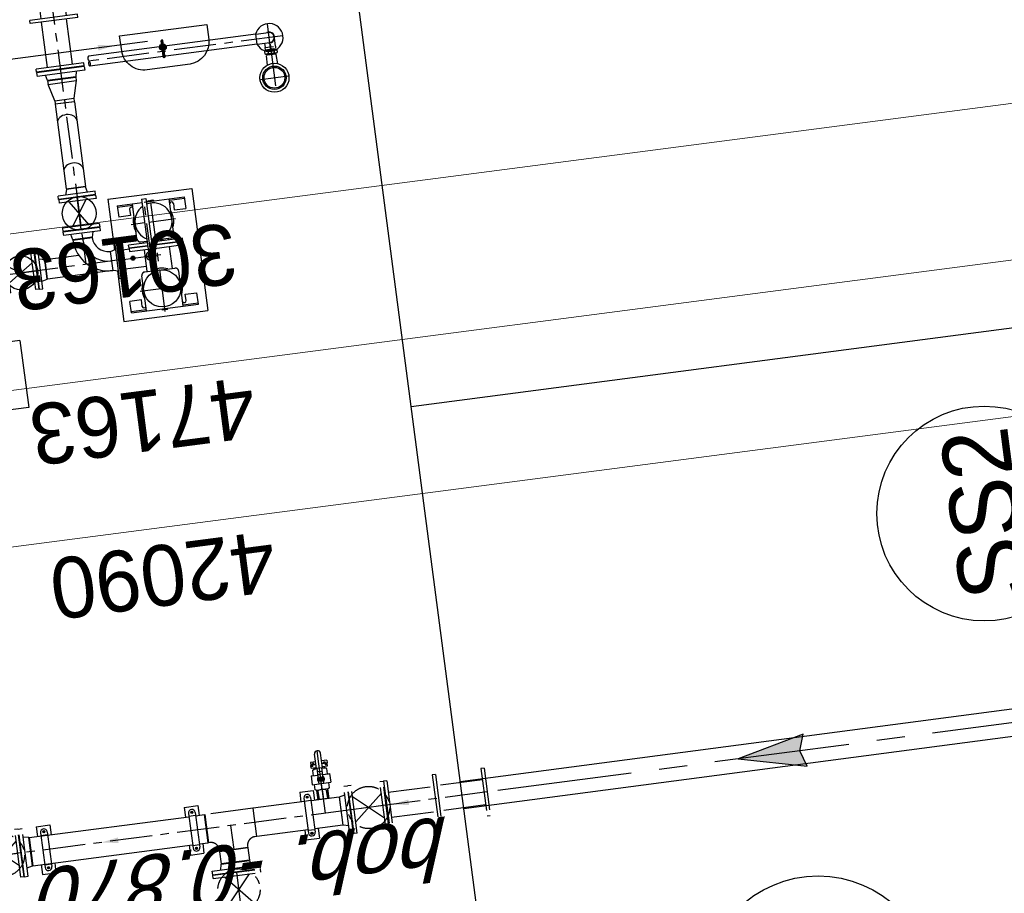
# Model space of a CAD drawing. Extents: x 117893332 to 118394757, y 454959407 to 455669244.
# Tile 249 of 256: x 118253081 to 118258909, y 455259820 to 455264993. Entities that reach past the tile are written whole.
import ezdxf
from ezdxf.enums import TextEntityAlignment as Align

# ---------------------------------------------------------------- set-up
doc = ezdxf.new("R2010")
doc.units = 0
doc.header["$LTSCALE"] = 200
for name, pattern in [('AM_ISO08W050', [18, 12, -1.5, 3, -1.5]), ('CENTER', [2, 1.25, -0.25, 0.25, -0.25]), ('CENTER2', [1.125, 0.75, -0.125, 0.125, -0.125]), ('HIDDEN', [0.375, 0.25, -0.125]), ('Tauw_L_Center2', [6.499, 4, -0.833, 0.833, -0.833]), ('Tauw_L_Center3', [4.338, 2.66, -0.556, 0.556, -0.566])]:
    doc.linetypes.add(name, pattern=pattern)
doc.layers.get('0').update_dxf_attribs({"linetype": 'CONTINUOUS'})
for name, color, linetype in [('01', 6, 'CONTINUOUS'), ('0H', 6, 'CENTER'), ('0Hid', 6, 'HIDDEN'), ('0Hu1', 6, 'CONTINUOUS'), ('0Hu2', 6, 'CONTINUOUS'), ('0Symbol', 6, 'CONTINUOUS'), ('11', 6, 'CENTER'), ('ME_N_D_EB00----hollandia~-_-----', 135, 'CONTINUOUS'), ('ZU_B_D_EB00----ONDERDEEL~-_-----', 7, 'CONTINUOUS'), ('ZU_N_-_AL999---LSSpvc160_pgr34__18_^200~N_-----', 7, 'CONTINUOUS'), ('ZU_N_-_AL999---LSSpvc160_vgr11__20_^200~M_-----', 7, 'CONTINUOUS'), ('ZU_N_-_EL999---LSSpvc160_vgr11~H_-----', 2, 'Tauw_L_Center2'), ('ZU_N_-_EL999---LSSpvc160_vgr11~W_-----', 8, 'CONTINUOUS'), ('ZU_N_-_ML999---LS_pvc160_zgr34~-_-----', 7, 'Tauw_L_Center3'), ('ZU_N_-_ML999---LSSpvc160_pgr34__20_^200~M_-----', 7, 'CONTINUOUS'), ('ZU_N_-_ML999---LSSpvc160_vgr11__20_^200~M_-----', 7, 'CONTINUOUS'), ('ZU_N_-_TB00----tekst__50_^200~-_-----', 7, 'CONTINUOUS'), ('ZU_N_A_HV01----_arcering verharding gv asfalt~v_-----', 253, 'CONTINUOUS'), ('ZU_N_A_HV02----_arcering verharding ov betontegels-halfsteensverband~v_-----', 253, 'CONTINUOUS'), ('ZU_N_A_HV02----molgoot ov betonstraatsteen~v_-----', 253, 'CONTINUOUS')]:
    doc.layers.add(name, color=color, linetype=linetype)
for name, color, linetype, lineweight in [('AM_7', 6, 'AM_ISO08W050', 25), ('ME-CL', 6, 'CENTER2', 18), ('ZU_N_-_DX1AMA--_maatvoering_LIN__18_^200', 7, 'CONTINUOUS', 18)]:
    doc.layers.add(name, color=color, linetype=linetype, lineweight=lineweight)
doc.styles.add('TAUW-ISOCP', font='tcb_isocp.shx')
doc.styles.add('tcb_isocp', font='tcb_isocp.shx')
doc.dimstyles.new('tzu18-dot_^200', dxfattribs={"dimscale": 200, "dimtxt": 1.8, "dimasz": 3, "dimexe": 2, "dimexo": 0, "dimgap": 0.5, "dimtad": 1, "dimdec": 0, "dimzin": 0, "dimdsep": 46, "dimtxsty": 'TAUW-ISOCP', "dimblk": 'DOTSMALL', "dimcen": 2, "dimdle": 1.5, "dimclre": 8, "dimadec": 0, "dimazin": 0, "dimtp": 1, "dimtm": 1, "dimtfac": 1, "dimtix": 1, "dimtmove": 1, "dimatfit": 3, "dimldrblk": 'DOTSMALL', "dimfxl": 1, "dimtvp": 0.5, "dimtolj": 1, "dimtzin": 0, "dimlwd": -1, "dimlwe": 5, "dimarcsym": 0})

# ---------------------------------------------------------------- blocks, each defined once
blk = doc.blocks.new('_DotSmall')
at = {"color": 0, "linetype": 'ByBlock', "const_width": 0.5}
blk.add_lwpolyline([(-0.0625, 0, 1), (0.0625, 0, 1)], format="xyb", close=True, dxfattribs=at)
blk = doc.blocks.new('*D185')
at = {"layer": 'ZU_N_-_DX1AMA--_maatvoering_LIN__18_^200', "color": 8, "lineweight": 5, "transparency": 16777216}
for p, q in [((118261899.4, 455266446.7), (118262151.5, 455264510)), ((118232096.5, 455261727.3), (118232241, 455260616.7))]:
    blk.add_line(p, q, dxfattribs=at)
at = {"layer": 'ZU_N_-_DX1AMA--_maatvoering_LIN__18_^200', "color": 0, "transparency": 16777216}
blk.add_line((118262397.4, 455264945.4), (118231891.9, 455260974.6), dxfattribs=at)
at = {"layer": 'ZU_N_-_DX1AMA--_maatvoering_LIN__18_^200', "color": 0, "transparency": 16777216, "xscale": 600, "yscale": 600, "zscale": 600}
for p, rotation in [((118262099.9, 455264906.7), 7.416313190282), ((118232189.4, 455261013.3), 187.416313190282)]:
    blk.add_blockref('_DotSmall', p, dxfattribs=dict(at, rotation=rotation))
at = {"layer": 'ZU_N_-_DX1AMA--_maatvoering_LIN__18_^200', "color": 0, "transparency": 16777216, "insert": (118253697.7, 455263530.6), "char_height": 360, "attachment_point": 5, "rotation": 187.41631, "style": 'TAUW-ISOCP'}
blk.add_mtext('\\A1;30163', dxfattribs=at)
blk = doc.blocks.new('*D186')
at = {"layer": 'ZU_N_-_DX1AMA--_maatvoering_LIN__18_^200', "color": 8, "lineweight": 5, "transparency": 16777216}
for p, q in [((118278757.1, 455268641.9), (118279128.1, 455265792.1)), ((118232215.2, 455260815), (118232359.8, 455259704.4))]:
    blk.add_line(p, q, dxfattribs=at)
at = {"layer": 'ZU_N_-_DX1AMA--_maatvoering_LIN__18_^200', "color": 0, "transparency": 16777216}
blk.add_line((118279373.9, 455266227.4), (118232010.7, 455260062.3), dxfattribs=at)
at = {"layer": 'ZU_N_-_DX1AMA--_maatvoering_LIN__18_^200', "color": 0, "transparency": 16777216, "xscale": 600, "yscale": 600, "zscale": 600}
for p, rotation in [((118279076.4, 455266188.7), 7.416313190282), ((118232308.2, 455260101), 187.416313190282)]:
    blk.add_blockref('_DotSmall', p, dxfattribs=dict(at, rotation=rotation))
at = {"layer": 'ZU_N_-_DX1AMA--_maatvoering_LIN__18_^200', "color": 0, "transparency": 16777216, "insert": (118253810.1, 455262617.5), "char_height": 360, "attachment_point": 5, "rotation": 187.41631, "style": 'TAUW-ISOCP'}
blk.add_mtext('\\A1;47163', dxfattribs=at)
blk = doc.blocks.new('*D187')
at = {"layer": 'ZU_N_-_DX1AMA--_maatvoering_LIN__18_^200', "color": 8, "lineweight": 5, "transparency": 16777216}
for p, q in [((118274071.9, 455265335.6), (118274216.5, 455264225)), ((118232334, 455259902.7), (118232478.6, 455258792.1))]:
    blk.add_line(p, q, dxfattribs=at)
at = {"layer": 'ZU_N_-_DX1AMA--_maatvoering_LIN__18_^200', "color": 0, "transparency": 16777216}
blk.add_line((118274462.4, 455264660.3), (118232129.4, 455259150), dxfattribs=at)
at = {"layer": 'ZU_N_-_DX1AMA--_maatvoering_LIN__18_^200', "color": 0, "transparency": 16777216, "xscale": 600, "yscale": 600, "zscale": 600}
for p, rotation in [((118274164.9, 455264621.6), 7.416313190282), ((118232426.9, 455259188.7), 187.416313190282)]:
    blk.add_blockref('_DotSmall', p, dxfattribs=dict(at, rotation=rotation))
at = {"layer": 'ZU_N_-_DX1AMA--_maatvoering_LIN__18_^200', "color": 0, "transparency": 16777216, "insert": (118253928.9, 455261705.2), "char_height": 360, "attachment_point": 5, "rotation": 187.41631, "style": 'TAUW-ISOCP'}
blk.add_mtext('\\A1;42090', dxfattribs=at)
blk = doc.blocks.new('M150600')
for p, q in [((-150, 142.5), (-150, -142.5)), ((-131, 142.5), (-150, 142.5)), ((-131, 142.5), (-131, -142.5)), ((140.5, 142.5), (140.5, -142.5)), ((159.5, 142.5), (140.5, 142.5)), ((159.5, 142.5), (159.5, -142.5)), ((431, 142.5), (431, -142.5)), ((450, 142.5), (431, 142.5)), ((450, 142.5), (450, -142.5)), ((-131, 75), (140.5, 75)), ((431, 75), (159.5, 75)), ((-131, -75), (140.5, -75)), ((431, -75), (159.5, -75)), ((-131, -142.5), (-150, -142.5)), ((159.5, -142.5), (140.5, -142.5)), ((450, -142.5), (431, -142.5))]:
    blk.add_line(p, q)
blk = doc.blocks.new('Vof150')
for p, q in [((-92, -33), (-84.15, 0)), ((-84.15, 0), (84.15, 0)), ((84.15, 0), (92, -33)), ((-142.5, -33), (142.5, -33)), ((-142.5, -55), (-142.5, -33)), ((-142.5, -55), (142.5, -55)), ((142.5, -55), (142.5, -33))]:
    blk.add_line(p, q)
blk = doc.blocks.new('VC150100')
for p, q in [((0, -84.15), (0, 84.15)), ((0, 84.15), (20, 84.15)), ((20, -84.15), (20, 84.15)), ((20, 84.15), (122, 57.15)), ((122, -57.15), (122, 57.15)), ((122, 57.15), (140, 57.15)), ((140, -57.15), (140, 57.15)), ((122, -57.15), (20, -84.15)), ((122, -57.15), (140, -57.15)), ((0, -84.15), (20, -84.15))]:
    blk.add_line(p, q)
blk = doc.blocks.new('LD100ba')
for p, q in [((0, -110), (0, 110)), ((20, 110), (0, 110)), ((20, -110), (20, 110)), ((170, -110), (170, 110)), ((190, 110), (170, 110)), ((190, -110), (190, 110)), ((20, -50), (170, 50)), ((20, 50), (170, -50)), ((20, -110), (0, -110)), ((190, -110), (170, -110))]:
    blk.add_line(p, q)
at = {"color": 0, "linetype": 'ByBlock'}
blk.add_line((0, 0), (190, 0), dxfattribs=at)
blk.add_circle((95, 0), 100)
blk = doc.blocks.new('Vof100')
for p, q in [((-57.15, 0), (57.15, 0)), ((57.15, 0), (65.5, -32)), ((-110, -32), (110, -32)), ((-110, -52), (-110, -32)), ((-110, -52), (110, -52)), ((-65.5, -32), (-57.15, 0)), ((110, -52), (110, -32))]:
    blk.add_line(p, q)
blk = doc.blocks.new('B100')
for p, q in [((-57.2, 0), (57.2, 0)), ((152.5, -95.3), (152.5, -209.6))]:
    blk.add_line(p, q)
for radius in [209.7, 95.4]:
    blk.add_arc((152.5, 0), radius, 180, 269.99999)
at = {"color": 0, "linetype": 'ByBlock'}
blk.add_arc((152.5, 0), 152.5, 180, 269.99999, dxfattribs=at)
blk = doc.blocks.new('A$C3A2E66B4')
at = {"layer": '0H'}
for p, q in [((-200, 192.5), (-200, 352.5)), ((200, 87.5), (200, 352.5)), ((-110, 330), (-320, 330)), ((-90, 192.5), (-90, 310)), ((90, 130), (90, 310)), ((320, 330), (110, 330)), ((0, 0), (0, 237.2)), ((57.1, 180), (-340, 180)), ((337.5, 220), (-337.5, 220)), ((-200, 87.5), (-200, 167.5)), ((-90, 130), (-90, 167.5)), ((-110, 110), (-320, 110)), ((320, 110), (110, 110))]:
    blk.add_line(p, q, dxfattribs=at)
for centre, start, end in [((-110, 310), 0, 90), ((110, 310), 90, 180), ((-110, 130), 270, 0), ((110, 130), 180, 270)]:
    blk.add_arc(centre, 20, start, end, dxfattribs=at)
at = {"layer": '0Hu1'}
for p, q in [((-320, 180), (-320, 420)), ((-320, 420), (-252, 420)), ((-312, 330), (-312, 420)), ((-252, 351), (-252, 420)), ((320, 420), (252, 420)), ((252, 350.3), (252, 420)), ((252, 351), (252, 420)), ((312, 330), (312, 420)), ((320, 20), (320, 420)), ((-290, 351), (-252, 351)), ((-80, 378), (-80, 192.5)), ((-62, 378), (-80, 378)), ((-62, 378), (-62, 192.5)), ((-59, 378), (-59, 192.5)), ((-59, 378), (-41, 378)), ((-41, 192.5), (-41, 378)), ((290, 351), (252, 351)), ((-80, 295), (-90, 295)), ((90, 295), (-41, 295)), ((-325, 234.6), (-323.3, 237.4)), ((-325, 205.4), (-325, 234.6)), ((-318.8, 238), (-323, 238)), ((320, 238), (323, 238)), ((325, 234.6), (323.4, 237.4)), ((325, 205.4), (325, 234.6)), ((-340, 192.5), (-25, 192.5)), ((-340, 167.5), (-340, 192.5)), ((-319.5, 232), (-325, 232)), ((-319.5, 208), (-325, 208)), ((-325, 205.4), (-323.3, 202.6)), ((-319.7, 229), (-323.1, 229)), ((-319.7, 211), (-323.1, 211)), ((-318.8, 202), (-323, 202)), ((320, 232), (325, 232)), ((320, 229), (323.1, 229)), ((320, 211), (323.1, 211)), ((320, 208), (325, 208)), ((320, 202), (323, 202)), ((325, 205.4), (323.4, 202.6)), ((-340, 167.5), (-25, 167.5)), ((-320, 20), (-320, 167.5)), ((-90.6, 145), (-90.8, 145)), ((-80, 145), (-90, 145)), ((-80, 167.5), (-80, 56)), ((-62, 167.5), (-62, 56)), ((-59, 167.5), (-59, 56)), ((-41, 56), (-41, 167.5)), ((90, 145), (-41, 145)), ((57.1, 18), (57.1, 145)), ((90.8, 145), (90.6, 145)), ((-312, 20), (-312, 110)), ((-290, 89), (-252, 89)), ((-252, 89), (-252, 20)), ((290, 89), (252, 89)), ((252, 89), (252, 20)), ((312, 20), (312, 110)), ((-320, 20), (-252, 20)), ((110, 18), (-110, 18)), ((-110, 0), (-110, 18)), ((110, 0), (-110, 0)), ((-62, 56), (-80, 56)), ((-59, 56), (-41, 56)), ((-57.1, 18), (-57.1, 56)), ((110, 0), (110, 18)), ((320, 20), (252, 20))]:
    blk.add_line(p, q, dxfattribs=at)
blk.add_lwpolyline([(-18, 180), (0, 198), (18, 180), (0, 162)], close=True, dxfattribs=at)
for centre, radius in [((200, 220), 110), ((0, 180), 28), ((0, 180), 18)]:
    blk.add_circle(centre, radius, dxfattribs=at)
for centre, radius, start, end in [((-290, 340), 11, 90, 245.38002), ((290, 340), 11, 294.61998, 90), ((-200, 220), 110, 345.52249, 194.47751), ((-200, 220), 120, 66.44354, 113.55646), ((200, 220), 120, 66.44354, 113.55646), ((-316.5, 233.5), 7.88, 145.1501, 213.96087), ((-200, 220), 120, 346.75199, 23.55646), ((200, 220), 120, 156.44354, 203.55646), ((316.5, 233.5), 7.88, 326.03913, 34.8499), ((-292.9, 220), 31.5, 163.39845, 196.60155), ((-316.5, 206.5), 7.88, 146.03913, 214.8499), ((316.5, 206.5), 7.88, 325.1501, 33.96087), ((292.9, 220), 31.5, 343.39845, 16.60155), ((-200, 220), 110, 208.50743, 331.49257), ((-290, 100), 11, 114.61998, 270), ((-200, 220), 120, 246.44354, 293.55646), ((200, 220), 120, 246.44354, 293.55646), ((290, 100), 11, 270, 65.38002)]:
    blk.add_arc(centre, radius, start, end, dxfattribs=at)
blk = doc.blocks.new('sok-DN15ba')
at = {"color": 0, "linetype": 'ByBlock'}
for p, q in [((12.5, 0), (-12.5, 0)), ((0, -12.5), (0, 12.5))]:
    blk.add_line(p, q, dxfattribs=at)
for radius in [12.5, 7.5]:
    blk.add_circle((0, 0), radius)
blk.add_arc((0, 0), 8.5, 180, 90)
blk = doc.blocks.new('LD150ba')
for p, q in [((0, 142.5), (0, -142.5)), ((0, 142.5), (19, 142.5)), ((19, 142.5), (19, -142.5)), ((191, 142.5), (191, -142.5)), ((191, 142.5), (210, 142.5)), ((210, 142.5), (210, -142.5)), ((19, -75), (191, 75)), ((19, 75), (191, -75)), ((0, -142.5), (19, -142.5)), ((191, -142.5), (210, -142.5))]:
    blk.add_line(p, q)
at = {"color": 0, "linetype": 'ByBlock'}
blk.add_line((0, 0), (210, 0), dxfattribs=at)
blk.add_circle((105, 0), 125)
blk = doc.blocks.new('S150')
for p, q in [((-227.15, 143), (-58.85, 143)), ((-227.15, 134.15), (-227.15, 143)), ((-58.85, 134.15), (-58.85, 143)), ((-286, -84.15), (-286, 84.15)), ((-286, 84.15), (-277.15, 84.15)), ((-8.85, 84.15), (0, 84.15)), ((0, -84.15), (0, 84.15)), ((-286, -84.15), (0, -84.15))]:
    blk.add_line(p, q)
at = {"color": 0, "linetype": 'ByBlock'}
blk.add_line((-143, 0), (-143, 143), dxfattribs=at)
for centre, start, end in [((-277.15, 134.15), 270, 0), ((-8.85, 134.15), 180, 270)]:
    blk.add_arc(centre, 50, start, end)
blk = doc.blocks.new('sok-DN50va')
for p, q in [((-32.75, 0), (32.75, 0)), ((-32.75, 0), (-32.75, -56)), ((-32.75, -56), (32.75, -56)), ((32.75, 0), (32.75, -56))]:
    blk.add_line(p, q)
at = {"color": 0, "linetype": 'ByBlock'}
blk.add_line((0, -56), (0, 0), dxfattribs=at)
at = {"color": 0, "linetype": 'HIDDEN'}
for p, q in [((-26, 0), (-26, -56)), ((-25, 0), (-25, -56)), ((25, 0), (25, -56)), ((26, 0), (26, -56))]:
    blk.add_line(p, q, dxfattribs=at)
blk = doc.blocks.new('KK_DN50ba')
for p, q in [((-63.4, 35.6), (-57.8, 42)), ((-63.4, -35.6), (-63.4, 35.6)), ((-57.8, 42), (-26.4, 42)), ((-57.8, 0), (-28.4, 0)), ((-28.4, 14), (65.4, 14)), ((-28.4, -14), (-28.4, 14)), ((25.6, 55.1), (-26.4, 55.1)), ((-26.4, 55.1), (-26.4, 14)), ((-26.4, 42), (-26.4, 14)), ((25.6, 55.1), (25.6, 14)), ((25.6, 48.4), (25.6, 14)), ((57.1, 42), (25.6, 42)), ((27.7, -14), (27.7, 14)), ((44.3, -14), (44.3, 14)), ((62.6, 35.6), (57.1, 42)), ((62.6, 14), (62.6, 35.6)), ((65.4, 18.2), (151.4, 18.2)), ((65.4, -18.2), (65.4, 18.2)), ((-57.8, -42), (-63.4, -35.6)), ((-26.4, -42), (-57.8, -42)), ((-28.4, -14), (65.4, -14)), ((-26.4, -14), (-26.4, -42)), ((-26.4, -14), (-26.4, -55.1)), ((25.6, -55.1), (-26.4, -55.1)), ((25.6, -14), (25.6, -48.4)), ((25.6, -14), (25.6, -55.1)), ((25.6, -42), (57.1, -42)), ((57.1, -42), (62.6, -35.6)), ((62.6, -35.6), (62.6, -14)), ((65.4, -18.2), (151.4, -18.2))]:
    blk.add_line(p, q)
blk.add_lwpolyline([(-5.6, 9.1), (-10.9, 0), (-5.6, -9.1), (4.9, -9.1), (10.1, 0), (4.9, 9.1)], close=True)
for radius in [13.1, 8.27, 6.13]:
    blk.add_circle((-0.4, 0), radius)
for centre, radius, start, end in [((-21, 21), 42.3, 150.25333, 209.74667), ((-21, -21), 42.3, 150.25333, 209.74667), ((-0.4, 0), 21, 41.81031, 138.18969), ((-0.4, 0), 7, 168.44645, 99.64484), ((20.3, 21), 42.3, 350.49076, 29.74667), ((151.4, 0), 18.2, 270, 90), ((-0.4, 0), 21, 221.81031, 318.18969), ((20.3, -21), 42.3, 330.25333, 9.50924)]:
    blk.add_arc(centre, radius, start, end)
at = {"layer": '0H'}
for p, q in [((-0.4, -21), (-0.4, 21)), ((-63.4, 0), (169.6, 0))]:
    blk.add_line(p, q, dxfattribs=at)
blk = doc.blocks.new('slibverwerkingsgebouw')
for p, q in [((13491.6, 2532.3), (13433.3, 2532.2)), ((13433.3, 2532.2), (13433.3, 2452.2)), ((13679.8, 2512.4), (13471.8, 2512.3)), ((13488.3, 2512.3), (13488.3, 2472.3)), ((13718.3, 2532.4), (13659.9, 2532.4)), ((13663.3, 2512.4), (13663.3, 2472.4)), ((13718.3, 2532.4), (13718.3, 2452.4)), ((13491.7, 2452.3), (13433.3, 2452.2)), ((13474.3, 2492.3), (13461.3, 2492.3)), ((13467.8, 2485.8), (13467.8, 2498.8)), ((13679.8, 2472.4), (13471.8, 2472.3)), ((13718.3, 2452.4), (13660, 2452.4)), ((13677.3, 2492.4), (13690.3, 2492.4)), ((13683.8, 2485.9), (13683.8, 2498.9)), ((16186.5, 2256.5), (16186.4, 2410.8)), ((16586.5, 2256.8), (16586.4, 2411.1)), ((16586.5, 2256.8), (16186.5, 2256.5)), ((13492.2, 1648.7), (13433.9, 1648.7)), ((13433.9, 1648.7), (13433.9, 1568.7)), ((13718.9, 1648.9), (13660.5, 1648.8)), ((13718.9, 1648.9), (13718.9, 1568.9)), ((16919.2, 1632), (16617.9, 1631.8)), ((17347.9, 1632.3), (17046.6, 1632.1)), ((17347.9, 1632.3), (17348.2, 1132.3)), ((13474.9, 1608.7), (13461.9, 1608.7)), ((13468.4, 1602.2), (13468.4, 1615.2)), ((13680.4, 1628.8), (13472.4, 1628.7)), ((13680.4, 1588.8), (13472.4, 1588.7)), ((13488.9, 1628.7), (13488.9, 1588.7)), ((13663.9, 1628.8), (13663.9, 1588.8)), ((13677.9, 1608.8), (13690.9, 1608.9)), ((13684.4, 1602.3), (13684.4, 1615.3)), ((16617.9, 1631.8), (16618.2, 1131.8)), ((13492.3, 1568.7), (13433.9, 1568.7)), ((13718.9, 1568.9), (13660.6, 1568.8)), ((18144.4, 1200.6), (18148.1, 1200.6)), ((18144.4, 1186.4), (18148.1, 1186.4)), ((18148.1, 1198.6), (18237.9, 1198.7)), ((18148.1, 1188.4), (18237.9, 1188.5)), ((17348.2, 1132.3), (16618.2, 1131.8)), ((13492.7, 959.8), (13434.3, 959.8)), ((13434.3, 959.8), (13434.4, 879.8)), ((13680.9, 939.9), (13472.9, 939.8)), ((13489.4, 939.8), (13489.4, 899.8)), ((13719.3, 960), (13661, 959.9)), ((13664.3, 939.9), (13664.4, 899.9)), ((13719.3, 960), (13719.4, 880)), ((13492.8, 879.8), (13434.4, 879.8)), ((13475.4, 919.8), (13462.4, 919.8)), ((13468.9, 913.3), (13468.9, 926.3)), ((13680.9, 899.9), (13472.9, 899.8)), ((13719.4, 880), (13661.1, 879.9)), ((13678.4, 919.9), (13691.4, 919.9)), ((13684.9, 913.4), (13684.9, 926.4))]:
    blk.add_line(p, q)
for points in [[(18299, 1440.4), (18299.4, 918.6), (18209.5, 918.6, -0.39615), (18078.6, 1045.5), (18078.4, 1303.5, -0.420962), (18209.2, 1437.5), (18299, 1440.4)], [(18144.4, 1200.6, 0.111471), (18142.1, 1200.1, 0.102954), (18140.1, 1198.5, 0.092827), (18138.8, 1196.3, 0.086748), (18138.3, 1193.5, 0.086748), (18138.8, 1190.8, 0.092827), (18140.1, 1188.5, 0.102954), (18142.1, 1187, 0.111471), (18144.4, 1186.4, 0.111471)], [(18152.4, 1198.5, 0.102954), (18150.4, 1200.1, 0.111471), (18148.1, 1200.6, 0.111471), (18145.8, 1200.1, 0.102954), (18143.7, 1198.5, 0.092827), (18142.4, 1196.3, 0.086748), (18141.9, 1193.5, 0.086748), (18142.4, 1190.8, 0.092827), (18143.7, 1188.5, 0.102954), (18145.8, 1187, 0.111471), (18148.1, 1186.4, 0.111471)], [(18148.1, 1198.6, 0.120314), (18146.6, 1198.2, 0.105015), (18145.2, 1197.1, 0.088783), (18144.4, 1195.5, 0.079947), (18144, 1193.5, 0.079947), (18144.4, 1191.5, 0.088783), (18145.2, 1189.9, 0.105015), (18146.6, 1188.8, 0.120314), (18148.1, 1188.4, 0.120314)], [(18148.1, 1186.4, 0.111471), (18150.4, 1187, 0.102954), (18152.5, 1188.5, 0.092827)], [(18237.9, 1188.5, 0.119274), (18239.4, 1188.9, 0.104811), (18240.8, 1190, 0.089262), (18241.7, 1191.6, 0.080705), (18242, 1193.6, 0.080705), (18241.7, 1195.6, 0.089262), (18240.8, 1197.2, 0.104811), (18239.4, 1198.3, 0.119274), (18237.9, 1198.7, 0.119274)]]:
    blk.add_lwpolyline(points, format="xyb")
for centre, radius in [((13467.8, 2492.3), 6.5), ((13683.8, 2492.4), 6.5), ((13468.4, 1608.7), 6.5), ((13684.4, 1608.8), 6.5), ((18199.2, 1193.6), 20.2), ((18199.2, 1193.6), 13), ((13468.9, 919.8), 6.5), ((13684.9, 919.9), 6.5)]:
    blk.add_circle(centre, radius)
for centre, start, end in [((13471.8, 2492.3), 90.03906, 270.03906), ((13679.8, 2492.4), 270.03906, 90.03906), ((13472.4, 1608.7), 90.03906, 270.03906), ((13680.4, 1608.8), 270.03906, 90.03906), ((13472.9, 919.8), 90.03906, 270.03906), ((13680.9, 919.9), 270.03906, 90.03906)]:
    blk.add_arc(centre, 20, start, end)
at = {"layer": '01'}
for p, q in [((18144.6, 638.4), (18143.9, 1637.2)), ((18204.9, 638.4), (18204.2, 1637.2)), ((18014.3, 593.8), (18069.9, 591)), ((18144.4, 638.4), (18204.7, 638.4)), ((18144.4, 638.4), (18144.5, 562.1)), ((18204.7, 638.4), (18204.8, 562.1)), ((18014.4, 530.7), (18070, 533.7))]:
    blk.add_line(p, q, dxfattribs=at)
for radius in [69.2, 61.7]:
    blk.add_circle((17934.4, 562.2), radius, dxfattribs=at)
for centre, radius, start, end in [((18174.8, 562.4), 82.5, 111.47462, 68.60351), ((18174.6, 562.4), 31.7, 161.37187, 17.06749), ((18174.6, 562.4), 30.2, 180.03907, 0.03907)]:
    blk.add_arc(centre, radius, start, end, dxfattribs=at)
at = {"layer": '0H'}
for p, q in [((16982.9, 1579.1), (16981.9, 3057.1)), ((13577.6, -140.7), (13575.5, 2910.8)), ((19064.3, 1813), (16982.8, 1811.6)), ((18174.8, 479.9), (18174, 1637.2)), ((13576.9, 825.3), (13824.5, 825.4)), ((18092.3, 562.3), (18257.3, 562.4))]:
    blk.add_line(p, q, dxfattribs=at)
at = {"layer": '0H', "color": 1, "linetype": 'CENTER'}
for p, q in [((13431.5, 1475.3), (13358, 1475.3)), ((13431.6, 1307), (13358.1, 1307))]:
    blk.add_line(p, q, dxfattribs=at)
at = {"layer": '0Hid'}
for p, q in [((18072.4, 536.2), (18072.3, 588.4)), ((18079.6, 584.5), (18072.3, 584.5)), ((18079.6, 590.5), (18079.7, 534.2)), ((18079.6, 581.1), (18079.6, 590.5)), ((18096.4, 599.9), (18082.6, 599.9)), ((18099.4, 534.2), (18099.3, 590.5)), ((18105.9, 584.5), (18099.3, 584.5)), ((18106, 594), (18106, 530.7)), ((18106, 594), (18118.3, 594)), ((18118.3, 594), (18118.3, 530.7)), ((18118.3, 592.5), (18144.5, 592.5)), ((18079.6, 581.5), (18072.3, 581.5)), ((18079.7, 543.1), (18072.4, 543.1)), ((18072.4, 540.2), (18079.7, 540.2)), ((18096.4, 581.1), (18082.6, 581.1)), ((18096.4, 543.6), (18082.6, 543.6)), ((18082.6, 524.8), (18096.4, 524.8)), ((18105.9, 581.5), (18099.3, 581.5)), ((18106, 543.1), (18099.4, 543.1)), ((18099.4, 540.2), (18106, 540.2)), ((18106, 530.7), (18118.3, 530.7)), ((18118.3, 532.2), (18174.8, 532.2))]:
    blk.add_line(p, q, dxfattribs=at)
for centre, radius, start, end in [((18069.8, 588.4), 2.55, 0.03907, 87.03906), ((18096, 590.5), 16.4, 145.07873, 214.9994), ((18083, 590.5), 16.4, 325.07873, 34.9994), ((18069.8, 536.2), 2.55, 273.03907, 0.03907), ((18140.7, 562.4), 61.1, 162.14251, 197.93562), ((18096.1, 534.2), 16.4, 145.07873, 214.9994), ((18038.3, 562.3), 61.1, 342.14251, 17.93562), ((18083, 534.2), 16.4, 325.07873, 34.9994)]:
    blk.add_arc(centre, radius, start, end, dxfattribs=at)
at = {"layer": '0Hu1'}
for p, q in [((13659.9, 2583.3), (13491.6, 2583.2)), ((13491.6, 2583.2), (13492.2, 1628.7)), ((13659.9, 2583.3), (13660.5, 1628.8)), ((16925.5, 2048), (17039.8, 2048.1)), ((16925.7, 1659), (16925.5, 2048)), ((17039.9, 1845.8), (17039.8, 2048.1)), ((17137.3, 1754.5), (17137.2, 1868.8)), ((17439.3, 1754.7), (17439.2, 1869)), ((17946.7, 1869.4), (17440.2, 1869)), ((17946.8, 1755.1), (17946.7, 1869.4)), ((17946.8, 1755.1), (17440.3, 1754.7)), ((13492.3, 1588.7), (13492.3, 1536.2)), ((13660.6, 1588.8), (13660.6, 1536.3)), ((13492.3, 1536.2), (13660.6, 1536.3)), ((13358.1, 1307), (13358, 1475.3)), ((13431.6, 1307), (13431.5, 1475.3)), ((13492.5, 1246.2), (13660.8, 1246.3)), ((13492.7, 939.8), (13492.5, 1246.2)), ((13661, 939.9), (13660.8, 1246.3)), ((13492.9, 732.2), (13492.7, 899.8)), ((13661.2, 732.3), (13661, 899.9)), ((13852.7, 874.4), (13868.7, 874.5)), ((13852.7, 874.4), (13852.7, 843.7)), ((13868.7, 843.7), (13868.7, 874.5)), ((13886.7, 874.5), (13870.1, 874.5)), ((13870.2, 843.7), (13870.1, 874.5)), ((13886.7, 843.7), (13886.7, 874.5)), ((13661.1, 782.4), (13661.1, 867.9)), ((13843.1, 855.6), (13852.7, 855.6)), ((13870.1, 871), (13861, 871)), ((13861, 863.5), (13861, 871)), ((13861, 863.5), (13865.1, 863.5)), ((13865.1, 863.5), (13865.1, 866)), ((13865.1, 866), (13870.1, 866)), ((13868.7, 858.5), (13873.7, 858.5)), ((13868.7, 855.6), (13878.7, 855.6)), ((13873.7, 863.5), (13878.7, 863.5)), ((13873.7, 858.5), (13873.7, 863.5)), ((13878.7, 855.6), (13878.7, 863.5)), ((13843.1, 795.3), (13852.7, 795.3)), ((13852.7, 807.2), (13852.7, 776.4)), ((13852.7, 776.4), (13868.7, 776.5)), ((13861, 787.4), (13861.1, 779.9)), ((13861, 787.4), (13865.2, 787.4)), ((13870.2, 779.9), (13861.1, 779.9)), ((13865.2, 787.4), (13865.2, 784.9)), ((13865.2, 784.9), (13870.2, 784.9)), ((13868.7, 776.5), (13868.7, 807.2)), ((13868.7, 795.3), (13878.7, 795.3)), ((13868.7, 792.5), (13873.7, 792.5)), ((13870.2, 776.4), (13870.2, 807.2)), ((13886.7, 776.5), (13870.2, 776.4)), ((13873.7, 792.5), (13873.7, 787.5)), ((13873.7, 787.5), (13878.7, 787.5)), ((13878.7, 795.3), (13878.7, 787.5)), ((13886.7, 776.5), (13886.7, 807.3)), ((13661.2, 732.3), (13492.9, 732.2))]:
    blk.add_line(p, q, dxfattribs=at)
blk.add_circle((17934.4, 562.2), 86, dxfattribs=at)
for centre, start, end in [((18159, 1621.3), 46.50194, 133.57619), ((18158.9, 1653.1), 226.50194, 313.57619), ((18189.1, 1621.4), 46.50194, 133.57619)]:
    blk.add_arc(centre, 21.9, start, end, dxfattribs=at)
for centre, major_axis in [((16982.7, 1915.6), (-57.1, 0)), ((17547.1, 1812), (0, 57.1)), ((17836.4, 1812.2), (0, 57.1))]:
    blk.add_ellipse(centre, major_axis=major_axis, ratio=0.707107, start_param=3.141593, end_param=6.283185, dxfattribs=at)
at = {"layer": '0Symbol'}
for points in [[(13559.4, 2062.1), (13576, 2162.2), (13592.8, 2062.2)], [(13560.6, 327.6), (13577.2, 427.6), (13593.9, 327.6)]]:
    blk.add_solid(points, dxfattribs=at)
at = {"layer": '11'}
for p, q in [((17934.3, 644), (17934.4, 480.5)), ((18135.3, 562.4), (17874.5, 562.2))]:
    blk.add_line(p, q, dxfattribs=at)
at = {"layer": 'AM_7'}
blk.add_line((18242, 6755.3), (18245.8, 1278.7), dxfattribs=at)
blk.add_solid([(18262.2, 1574.7), (18228.9, 1574.7), (18245.6, 1474.7)], dxfattribs=at)
at = {"layer": 'ME-CL'}
for p, q in [((18244, 1193.6), (18134.6, 1193.5)), ((18148.1, 1185.1), (18148.1, 1202.6)), ((18237.9, 1187.5), (18237.9, 1200))]:
    blk.add_line(p, q, dxfattribs=at)
at = {"layer": 'ME-CL', "color": 1, "lineweight": 18}
for p, q in [((18223.4, 1193.6), (18175, 1193.5)), ((18199.2, 1217.8), (18199.2, 1169.3))]:
    blk.add_line(p, q, dxfattribs=at)
at = {"layer": '0H', "color": 1, "linetype": 'CENTER'}
for name, p, rotation in [('LD150ba', (13575.7, 2642.8), 90.03906185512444), ('LD150ba', (13088.1, 1390.9), 0.03906527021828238), ('Vof150', (13356.1, 1391.1), 270.0390618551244), ('S150', (13576.5, 1534.3), 90.03906185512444), ('sok-DN50va', (13661.1, 825.3), 90.03906185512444), ('Vof150', (13577, 730.3), 0.03906527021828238), ('LD150ba', (13577.2, 462.3), 90.03906185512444), ('M150600', (13577.3, 309.3), 270.0390618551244)]:
    blk.add_blockref(name, p, dxfattribs=dict(at, rotation=rotation))
at = {"layer": '0H', "color": 1, "linetype": 'CENTER', "xscale": -1, "rotation": 180.0390652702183}
blk.add_blockref('Vof150', (13575.7, 2584.8), dxfattribs=at)
at = {"layer": '0Hu1', "color": 1, "linetype": 'CENTER'}
for name, p, rotation in [('LD100ba', (16982.4, 2295.1), 270.0390618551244), ('Vof150', (18090.8, 1812.3), 90.03906185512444), ('M150600', (18598.8, 1812.7), 180.0390652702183), ('Vof100', (17137.3, 1811.7), 90.03906185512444), ('LD100ba', (17192.3, 1811.7), 0.03906527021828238), ('VC150100', (18088.8, 1812.3), 180.0390652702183), ('Vof100', (16982.9, 1657.1), 0.03906527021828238)]:
    blk.add_blockref(name, p, dxfattribs=dict(at, rotation=rotation))
at = {"layer": '0Hu1', "color": 1, "linetype": 'CENTER', "xscale": -1}
for p, rotation in [((16982.6, 2050.1), 180.0390652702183), ((17437.3, 1811.9), 270.0390618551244)]:
    blk.add_blockref('Vof100', p, dxfattribs=dict(at, rotation=rotation))
at = {"layer": '0Hu1'}
for name, p, rotation in [('B100', (17135.3, 1811.7), 270.0390618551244), ('sok-DN15ba', (16983, 1530.3), 180.0390652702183), ('KK_DN50ba', (13780.5, 825.4), 0.03906527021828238)]:
    blk.add_blockref(name, p, dxfattribs=dict(at, rotation=rotation))
at = {"layer": '0Hu2', "rotation": 180.0390652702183}
blk.add_blockref('A$C3A2E66B4', (16982.9, 1602.1), dxfattribs=at)
blk = doc.blocks.new('zustrmr')
at = {"color": 0}
blk.add_line((1, 0.24), (0, 0), dxfattribs=at)
for p, q in [((0.92, 0), (1, 0.24)), ((0, 0), (1, -0.24)), ((1, -0.24), (0.92, 0))]:
    blk.add_line(p, q)
for points in [[(0, 0), (1, 0.24), (0.92, 0)], [(0, 0), (1, -0.24), (0.92, 0)]]:
    blk.add_solid(points, dxfattribs=at)

msp = doc.modelspace()

# ---------------------------------------------------------------- hatches: boundary and pattern name
at = {"layer": 'ZU_N_A_HV01----_arcering verharding gv asfalt~v_-----'}
h = msp.add_hatch(dxfattribs=at)
h.set_pattern_fill('ASFALT', color=256, scale=3000)
h.set_pattern_definition([(157.41631, (118248804.68, 455213277.6), (-144.0122, -346.24485), []), (217.41631, (118248804.68, 455213277.6), (227.85075, -297.8406), [])])
h.paths.add_polyline_path([(118253562.5, 455173882.8, -0.413671), (118245855.8, 455163886.8), (118232779.4, 455162183.4, -0.239601), (118226539.3, 455164396.4), (118222931.6, 455163926.7), (118222383.7, 455168135.5), (118218106.9, 455167574.6), (118214434.7, 455164219.5), (118215506.4, 455155986.2), (118286398.3, 455165214), (118285827.7, 455169598.1), (118269443.6, 455167465.5, -0.414214), (118257765.8, 455176453.3), (118256227.9, 455188268.7, -0.414214), (118265215.7, 455199946.5), (118292266.1, 455203467.5), (118291600.1, 455208584.4), (118288512.1, 455208182.4, -0.414214), (118286360.3, 455209838.5), (118282082.5, 455242702.4), (118277103.6, 455242054.3, -0.414214), (118269661, 455247782.5), (118267518.7, 455264240.6), (118262945.7, 455263645.4), (118267639.6, 455227475.9), (118267223.1, 455227422), (118267223.1, 455227421.8), (118252708.4, 455225559), (118252749.8, 455225241.2), (118251437.4, 455225070.9), (118250715, 455230620.6), (118243327.3, 455287376.9), (118243629.7, 455287416.2), (118243124.4, 455290872.4), (118240928.7, 455307740.1, -0.414214), (118245603.8, 455313814.3), (118274546.5, 455317581.7), (118274030.2, 455321548.3), (118245583.3, 455317845.4, -0.414214), (118239509, 455322520.5), (118233549.8, 455368302.3, 0.414214), (118222813.3, 455376565.6), (118207809.9, 455374612.7, 0.414214), (118199546.6, 455363876.2), (118205505.9, 455318094.4, -0.414212), (118200830.9, 455312020.1), (118163460.6, 455307155.6), (118165370.9, 455292480.2), (118168069.6, 455292831.5), (118168020.6, 455293207.6, -0.414213), (118177008.5, 455304885.4), (118193278.4, 455307003.2, -0.134342), (118196112.3, 455306610.7), (118204322.8, 455303093.5), (118205538.1, 455305921.5, -0.264812), (118209818.1, 455309156.2), (118230144.2, 455311802, -0.414214), (118236218.5, 455307127), (118240860.1, 455271468.1, -0.414214), (118236185, 455265393.9), (118214173, 455262528.6), (118214897.7, 455256960.6, -0.414214), (118212810.3, 455254248.5), (118211683.3, 455254101.8), (118212034, 455251407.1), (118215577.2, 455248630.1), (118219142.1, 455249094.1), (118218436.6, 455254511.8, -0.414229), (118220524, 455257224), (118236969.8, 455259364.7, -0.414213), (118243044, 455254689.7), (118246252.7, 455230039.7)])
h.paths.add_polyline_path([(118261528.7, 455214269.2, -0.414214), (118263616.1, 455216981.4), (118275257.9, 455218496.7, -0.414214), (118277970, 455216409.4), (118278976.7, 455208675.7, -0.414214), (118276889.3, 455205963.6), (118274097.8, 455205600.3, -0.414214), (118272506.4, 455206825.1), (118272485.3, 455206987.6), (118269242.6, 455206565.5), (118269263.8, 455206403, -0.414214), (118268038.9, 455204811.6), (118265247.5, 455204448.2, -0.414214), (118262535.4, 455206535.6)], flags=16)
h.paths.add_polyline_path([(118241537.9, 455300913.5), (118240100, 455300726.2), (118239912.7, 455302164.1), (118241350.6, 455302351.4)], flags=16)
h.paths.add_polyline_path([(118240440.7, 455309039.9), (118239002.9, 455308852.6), (118238815.6, 455310290.4), (118240253.4, 455310477.7)], flags=16)
h.paths.add_polyline_path([(118229627.9, 455315768.6), (118215546.7, 455313935.7, -0.414214), (118209472.4, 455318610.7), (118204138, 455359592.1, -0.414239), (118213125.7, 455371270.9), (118217290.6, 455371813, -0.414214), (118228968.4, 455362825.1), (118234303, 455321842.8, -0.414214)], flags=16)
h.paths.add_polyline_path([(118229573.7, 455316185), (118215492.5, 455314352.1, -0.414214), (118209888.9, 455318664.9), (118204554.5, 455359646.4, -0.41424), (118213180, 455370854.4), (118217344.8, 455371396.5, -0.414214), (118228551.9, 455362770.9), (118233886.5, 455321788.6, -0.414214)], flags=0)
h.paths.add_polyline_path([(118232786.1, 455366810.1), (118231546.6, 455366648.6), (118231359.3, 455368086.5), (118232598.8, 455368248)], flags=0)
at = {"layer": 'ZU_N_A_HV02----_arcering verharding ov betontegels-halfsteensverband~v_-----'}
h = msp.add_hatch(dxfattribs=at)
h.set_pattern_fill('TEGELS', color=256, scale=1200)
h.set_pattern_definition([(97.4163, (118248804.68, 455213277.58), (-297.4903, -38.7234), []), (187.4163, (118248804.68, 455213277.58), (38.7234, -297.4903), [300, -300]), (187.4163, (118248785.3, 455213426.33), (38.7234, -297.4903), [-300, 300])])
h.paths.add_polyline_path([(118278797.8, 455275302), (118282155.1, 455249509.7), (118281628, 455249441.1, 0.40884), (118275544.1, 455254035.1, 0.414213), (118270851, 455247937.4, 0.414214), (118276948.7, 455243244.3), (118282393.7, 455243953.1), (118282475, 455243328.3), (118277030, 455242619.6, -0.414214), (118270226.2, 455247856.1), (118268064.6, 455264463), (118267915.8, 455264443.6), (118262361.2, 455263720.6), (118262374.8, 455263615.9), (118259791, 455263277.8), (118258893.8, 455270189.9), (118247423.9, 455268677.9), (118247098.8, 455271175.8), (118246029, 455271036.6), (118246016.1, 455271135.7), (118271409.6, 455274441.1), (118270783.6, 455279250.4, 0.01833), (118271686.5, 455280061.2), (118272414.2, 455274471)])
h.paths.add_polyline_path([(118275200, 455256671.9, -1), (118273935.1, 455266389.9, -1)], flags=16)
h.paths.add_polyline_path([(118278757, 455268641), (118261899.4, 455266446.7), (118261318.5, 455270909.9), (118278176, 455273104.2)], flags=16)
h.paths.add_polyline_path([(118277060.1, 455243154.9), (118277098.8, 455242857.4), (118276801.3, 455242818.7), (118276762.6, 455243116.2)], flags=16)
at = {"layer": 'ZU_N_A_HV02----molgoot ov betonstraatsteen~v_-----'}
h = msp.add_hatch(dxfattribs=at)
h.set_pattern_fill('BRICK', color=256, scale=33.07086)
h.set_pattern_definition([(97.41631, (118248804.68, 455213277.58), (-208.2432, -27.10636), []), (187.4163, (118248804.68, 455213277.6), (54.2127, -416.4864), [210, -210]), (187.4163, (118248777.57, 455213485.83), (54.2127, -416.4864), [-210, 210])])
h.paths.add_polyline_path([(118236130.8, 455265810.4), (118213702.3, 455262890.9), (118213756.5, 455262474.4), (118214481.2, 455256906.4, -0.414214), (118212756.1, 455254665), (118211212.6, 455254464), (118211639.7, 455251182.5), (118215456.8, 455248190.8), (118219612.8, 455248731.8), (118218853.1, 455254566, -0.41423), (118220578.2, 455256807.5), (118237024, 455258948.2, -0.414214), (118242627.6, 455254635.5), (118245836.2, 455229985.5), (118253115.1, 455174065.7, -0.421725), (118245799.5, 455164303), (118232725.2, 455162599.9, -0.247725), (118226700.8, 455164841), (118223293.5, 455164399.8), (118222746, 455168606.4), (118217921.3, 455167973.9), (118213990, 455164382.1), (118215144.2, 455155515.5), (118286452.5, 455164797.5), (118286398.3, 455165214), (118215506.4, 455155986.2), (118214434.7, 455164219.5), (118218106.9, 455167574.6), (118222383.7, 455168135.5), (118222931.6, 455163926.7), (118226539.3, 455164396.4, 0.239601), (118232779.4, 455162183.4), (118245855.8, 455163886.8, 0.413671), (118253562.5, 455173882.8), (118246252.7, 455230039.7), (118243044, 455254689.7, 0.414213), (118236969.8, 455259364.7), (118220524, 455257224, 0.414229), (118218436.6, 455254511.8), (118219142.1, 455249094.1), (118215577.2, 455248630.1), (118212034, 455251407.1), (118211683.3, 455254101.8), (118212810.3, 455254248.5, 0.414214), (118214897.7, 455256960.6), (118214173, 455262528.6), (118236185, 455265393.9, 0.414214), (118240860.1, 455271468.1), (118236218.5, 455307127, 0.414214), (118230144.2, 455311802), (118209818.1, 455309156.2, 0.264812), (118205538.1, 455305921.5), (118204322.8, 455303093.5), (118196112.3, 455306610.7, 0.134342), (118193278.4, 455307003.2), (118177008.5, 455304885.4, 0.414213), (118168020.6, 455293207.6), (118168069.6, 455292831.5), (118168486.1, 455292885.7), (118168437.1, 455293261.8, -0.414213), (118177062.7, 455304468.9), (118193332.6, 455306586.7, -0.134342), (118195946.9, 455306224.6), (118199133.4, 455304859.6), (118204543.5, 455302542), (118205924.4, 455305755.6, -0.264823), (118209872.9, 455308739.8), (118222173, 455310340.9), (118230198.4, 455311385.5, -0.414214), (118235802, 455307072.8), (118240443.6, 455271413.9, -0.414214)])

# ---------------------------------------------------------------- linework, layer by layer
at = {"layer": 'ZU_B_D_EB00----ONDERDEEL~-_-----'}
msp.add_line((118255398.2, 455262702.9), (118262374.8, 455263615.9), dxfattribs=at)
msp.add_lwpolyline([(118252695.6, 455225658.2), (118267210.2, 455227521), (118264580.9, 455247829.2), (118257461.2, 455246937.4), (118255050.9, 455265356.9), (118255059.7, 455265353.8), (118247983.1, 455264416.7), (118250380.5, 455246024.3), (118250096.7, 455245938), (118252695.6, 455225658.2)], dxfattribs=at)
at = {"layer": 'ZU_N_-_EL999---LSSpvc160_vgr11~H_-----'}
msp.add_lwpolyline([(118262318.8, 455275548.7), (118263681, 455265089.1, -0.198912), (118263569.5, 455264675.2), (118260937.6, 455261255.2, -0.198506), (118260567, 455261041.5), (118255911.1, 455260427.8)], format="xyb", dxfattribs=at)
at = {"layer": 'ZU_N_-_EL999---LSSpvc160_vgr11~W_-----'}
for points in [[(118260411.9, 455290810.6), (118263760.3, 455265099.4, -0.198912), (118263632.9, 455264626.4), (118261001, 455261206.4, -0.198506), (118260577.4, 455260962.2), (118255709.9, 455260320.6)], [(118260253.3, 455290789.9), (118263601.7, 455265078.7, -0.198912), (118263506.1, 455264724), (118260874.2, 455261304, -0.198506), (118260556.5, 455261120.8), (118255689.2, 455260479.2)]]:
    msp.add_lwpolyline(points, format="xyb", dxfattribs=at)
at = {"layer": 'ZU_N_-_ML999---LSSpvc160_pgr34__20_^200~M_-----'}
msp.add_circle((118257807.2, 455259242.4), 679.8, dxfattribs=at)
at = {"layer": 'ZU_N_-_ML999---LSSpvc160_vgr11__20_^200~M_-----'}
msp.add_circle((118258791, 455262068.5), 636, dxfattribs=at)

# ---------------------------------------------------------------- block references
at = {"layer": 'ME_N_D_EB00----hollandia~-_-----', "rotation": 97.41631319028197}
msp.add_blockref('slibverwerkingsgebouw', (118257461.2, 455246937.4), dxfattribs=at)
at = {"layer": 'ZU_N_-_ML999---LS_pvc160_zgr34~-_-----', "xscale": 400, "yscale": 400, "zscale": 400, "rotation": 7.509449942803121}
msp.add_blockref('zustrmr', (118257333.7, 455260615.3), dxfattribs=at)

# ---------------------------------------------------------------- texts
at = {"layer": 'ZU_N_-_AL999---LSSpvc160_pgr34__18_^200~N_-----', "style": 'tcb_isocp', "oblique": 20.00024}
msp.add_text('bob. -0.870', height=360, rotation=187.45538, dxfattribs=at).set_placement((118255628.5, 455260279.1))
at = {"layer": 'ZU_N_-_AL999---LSSpvc160_vgr11__20_^200~M_-----', "style": 'tcb_isocp'}
msp.add_text('SS2', height=400, rotation=97.41631, dxfattribs=at).set_placement((118258791, 455262068.5), align=Align.MIDDLE)
at = {"layer": 'ZU_N_-_TB00----tekst__50_^200~-_-----', "style": 'tcb_isocp', "oblique": 20.00024}
msp.add_text('SLIBVERWERKINGSGEBOUW', height=1000, rotation=97.18175, dxfattribs=at).set_placement((118254303.5, 455248890))

# ---------------------------------------------------------------- dimensions: what is measured, and where the dimension line sits
at = {"layer": 'ZU_N_-_DX1AMA--_maatvoering_LIN__18_^200'}
for base, p1, p2, picture, middle in [((118232308.2, 455260101), (118278757.1, 455268641.9), (118232215.2, 455260815), '*D186', (118253774, 455262895.2)), ((118232189.4, 455261013.3), (118261899.4, 455266446.7), (118232096.5, 455261727.3), '*D185', (118253661.5, 455263808.3)), ((118232426.9, 455259188.7), (118274071.9, 455265335.6), (118232334, 455259902.7), '*D187', (118253892.7, 455261982.9))]:
    dim = msp.add_linear_dim(base=base, p1=p1, p2=p2, angle=187.41631, dimstyle='tzu18-dot_^200', dxfattribs=at)
    dim.commit()
    dim.dimension.update_dxf_attribs({"geometry": picture, "text_midpoint": middle, "dimtype": 160})

doc.saveas('drawing.dxf')
